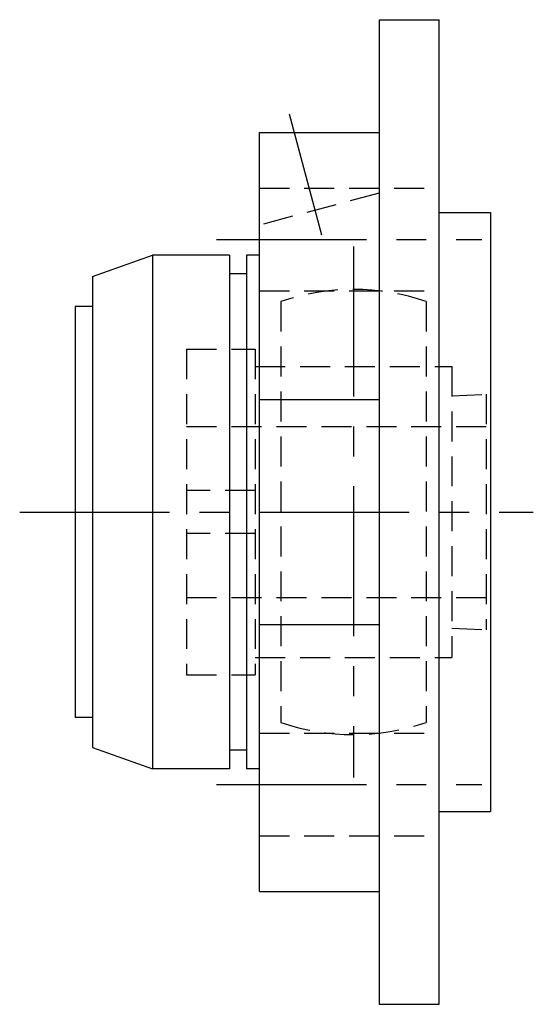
# Model space of a CAD drawing. Extents: x -62 to 142, y -62 to 142.
# Tile 9 of 9: x 83 to 142, y -58 to 58. Entities that reach past the tile are written whole.
import ezdxf

# ---------------------------------------------------------------- set-up
doc = ezdxf.new("R2010")
doc.units = 0
doc.header["$LTSCALE"] = 14
doc.linetypes.add('CENTER', pattern=[2, 1.25, -0.25, 0.25, -0.25])
doc.linetypes.add('HIDDEN', pattern=[0.375, 0.25, -0.125])
doc.layers.get('0').update_dxf_attribs({"linetype": 'CONTINUOUS'})
doc.layers.add('CENTER', color=1, linetype='CENTER')
doc.layers.add('HIDDEN', color=3, linetype='HIDDEN')

msp = doc.modelspace()

# ---------------------------------------------------------------- linework, layer by layer
for p, q in [((124.5, 57.5), (131.5, 57.5)), ((124.5, 57.5), (124.5, -57.5)), ((131.5, -57.5), (131.5, 57.5)), ((110.5, -44.32), (110.5, 44.31)), ((110.5, 44.31), (124.5, 44.31)), ((131.5, 35), (137.5, 35)), ((137.5, 35), (137.5, -35)), ((91, 27.5), (98, 30)), ((98, 30), (98, -30)), ((107, 30), (98, 30)), ((107, 30), (107, -30)), ((109, 30), (109, -30)), ((110.5, 30), (109, 30)), ((109, 27.8), (107, 27.8)), ((91, 27.5), (91, -27.5)), ((89, 24), (89, -24)), ((91, 24), (89, 24)), ((110.5, 13.14), (124.5, 13.14)), ((110.5, -13.14), (124.5, -13.14)), ((91, -24), (89, -24)), ((91, -27.5), (98, -30)), ((109, -27.8), (107, -27.8)), ((107, -30), (98, -30)), ((110.5, -30), (109, -30)), ((131.5, -35), (137.5, -35)), ((110.5, -44.32), (124.5, -44.32)), ((124.5, -57.5), (131.5, -57.5))]:
    msp.add_line(p, q)
at = {"layer": 'CENTER', "linetype": 'CONTINUOUS'}
msp.add_line((117.78, 32.34), (114, 46.45), dxfattribs=at)
at = {"layer": 'CENTER'}
for p, q in [((105.5, 31.82), (136.5, 31.82)), ((121.5, 31), (121.5, -31)), ((82.5, 0), (142.5, 0)), ((105.5, -31.82), (136.5, -31.82))]:
    msp.add_line(p, q, dxfattribs=at)
at = {"layer": 'HIDDEN'}
for p, q in [((110.5, 37.82), (131.5, 37.82)), ((124.5, 37.25), (110.5, 33.5)), ((110.5, 25.82), (131.5, 25.82)), ((113, 24.57), (113, -24.57)), ((130, 24.57), (130, -24.57)), ((102, 19), (110, 19)), ((102, 19), (102, -19)), ((110, 19), (110, -19)), ((110, 17), (133, 17)), ((133, 17), (133, -17)), ((133, 13.58), (137, 13.75)), ((137, 13.75), (137, -13.75)), ((102, 10), (137, 10)), ((110, 2.5), (102, 2.5)), ((110, -2.5), (102, -2.5)), ((102, -10), (137, -10)), ((133, -13.58), (137, -13.75)), ((110, -17), (133, -17)), ((102, -19), (110, -19)), ((110.5, -25.82), (131.5, -25.82)), ((110.5, -37.82), (131.5, -37.82))]:
    msp.add_line(p, q, dxfattribs=at)
for start, end in [(70.9179, 109.0821), (250.9179, 289.0821)]:
    msp.add_arc((121.5, 0), 26, start, end, dxfattribs=at)

doc.saveas('drawing.dxf')
